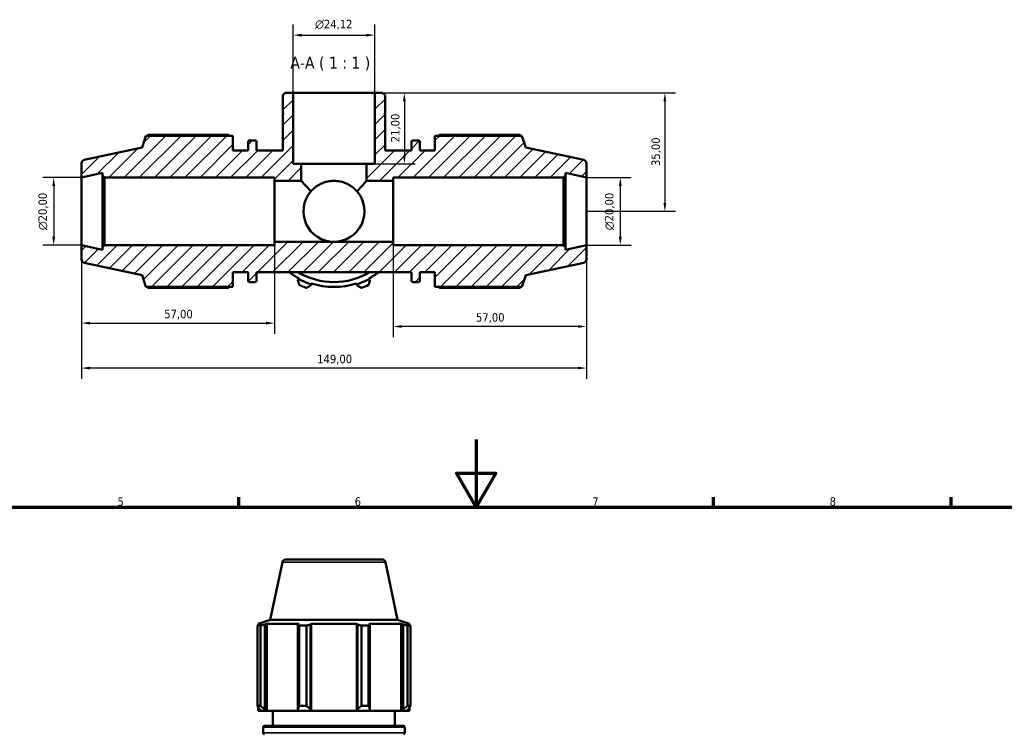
# Model space of a CAD drawing. Header units: millimetres. Extents: x 0 to 931, y -39 to 718.
# Tile 5 of 7: x 286 to 576, y 507 to 718. Entities that reach past the tile are written whole.
import ezdxf

# ---------------------------------------------------------------- set-up
doc = ezdxf.new("R2010")
doc.units = ezdxf.units.MM
for name, color, linetype, lineweight in [('Border (ISO)', 7, 'Continuous', 70), ('Dimension (ISO)', 7, 'Continuous', 25), ('Hatch (ISO)', 7, 'Continuous', 18), ('Symbol (ISO)', 7, 'Continuous', 25), ('Visible (ISO)', 7, 'Continuous', 50), ('Visible Narrow (ISO)', 7, 'Continuous', 35)]:
    doc.layers.add(name, color=color, linetype=linetype, lineweight=lineweight)
doc.styles.add('Label Text (ISO)', font='tahoma.ttf')
doc.styles.add('Note Text (ISO)', font='tahoma.ttf')
doc.dimstyles.new('Default (ISO)', dxfattribs={"dimtxt": 2.5, "dimasz": 2.5, "dimexe": 3.175, "dimexo": 0, "dimgap": 0.762, "dimtad": 1, "dimrnd": 1e-08, "dimzin": 0, "dimtxsty": 'Note Text (ISO)', "dimcen": 0.09, "dimdle": 10, "dimclrd": 256, "dimclre": 256, "dimclrt": 256, "dimazin": 0, "dimtfac": 1.40208, "dimtmove": 0, "dimatfit": 3, "dimfxl": 1, "dimtolj": 1, "dimtzin": 0, "dimlwd": -1, "dimlwe": -1, "dimarcsym": 0})

# ---------------------------------------------------------------- blocks, each defined once
blk = doc.blocks.new('Borders Default Border')
at = {"layer": 'Border (ISO)'}
for p, q in [((350.42, 574), (350.42, 576.9)), ((490.58, 574), (490.58, 576.9)), ((560.67, 574), (560.67, 576.9))]:
    blk.add_line(p, q, dxfattribs=at)
at = {"layer": 'Border (ISO)', "flags": 128}
for points in [[(420.5, 594), (420.5, 574), (414.73, 584), (426.27, 584), (420.5, 574)], [(20, 20), (20, 574), (821, 574), (821, 20), (20, 20)]]:
    blk.add_lwpolyline(points, dxfattribs=at)
at = {"layer": 'Border (ISO)', "color": 232, "true_color": 0xca0064, "char_height": 2.5, "attachment_point": 7, "style": 'Note Text (ISO)'}
for s, insert in [('5', (314.64, 574.35)), ('6', (384.66, 574.35)), ('7', (454.77, 574.4)), ('8', (524.81, 574.34))]:
    blk.add_mtext(s, dxfattribs=dict(at, insert=insert))
blk = doc.blocks.new('*D7')
at = {"layer": 'Defpoints', "color": 0, "transparency": 16777216}
for p in [(390.59, 696.32), (388.18, 675.32), (399.31, 675.32)]:
    blk.add_point(p, dxfattribs=at)
at = {"layer": 'Dimension (ISO)', "transparency": 16777216}
for p, q in [((390.59, 696.32), (402.48, 696.32)), ((399.31, 693.82), (399.31, 677.82)), ((388.18, 675.32), (402.48, 675.32))]:
    blk.add_line(p, q, dxfattribs=at)
for points in [[(398.89, 693.82), (399.73, 693.82), (399.31, 696.32)], [(398.89, 677.82), (399.73, 677.82), (399.31, 675.32)]]:
    blk.add_solid(points, dxfattribs=at)
at = {"layer": 'Dimension (ISO)', "color": 232, "true_color": 0xca0064, "transparency": 16777216, "insert": (395.37, 681.7), "char_height": 2.5, "attachment_point": 1, "rotation": 90, "style": 'Note Text (ISO)'}
blk.add_mtext('\\A1;21,00', dxfattribs=at)
blk = doc.blocks.new('*D8')
at = {"layer": 'Defpoints', "color": 0, "transparency": 16777216}
for p in [(396.03, 652.32), (453.03, 651.32), (396.03, 627.32)]:
    blk.add_point(p, dxfattribs=at)
at = {"layer": 'Dimension (ISO)', "transparency": 16777216}
for p, q in [((396.03, 652.32), (396.03, 624.14)), ((453.03, 651.32), (453.03, 624.14)), ((450.53, 627.32), (398.53, 627.32))]:
    blk.add_line(p, q, dxfattribs=at)
for points in [[(398.53, 627.73), (398.53, 626.9), (396.03, 627.32)], [(450.53, 627.73), (450.53, 626.9), (453.03, 627.32)]]:
    blk.add_solid(points, dxfattribs=at)
at = {"layer": 'Dimension (ISO)', "color": 232, "true_color": 0xca0064, "transparency": 16777216, "insert": (420.43, 631.25), "char_height": 2.5, "attachment_point": 1, "style": 'Note Text (ISO)'}
blk.add_mtext('\\A1;57,00', dxfattribs=at)
blk = doc.blocks.new('*D9')
at = {"layer": 'Defpoints', "color": 0, "transparency": 16777216}
for p in [(453.03, 671.32), (453.03, 651.32), (463.03, 651.32)]:
    blk.add_point(p, dxfattribs=at)
at = {"layer": 'Dimension (ISO)', "transparency": 16777216}
for p, q in [((453.03, 671.32), (466.21, 671.32)), ((463.03, 668.82), (463.03, 653.82)), ((453.03, 651.32), (466.21, 651.32))]:
    blk.add_line(p, q, dxfattribs=at)
for points in [[(462.61, 668.82), (463.45, 668.82), (463.03, 671.32)], [(462.61, 653.82), (463.45, 653.82), (463.03, 651.32)]]:
    blk.add_solid(points, dxfattribs=at)
at = {"layer": 'Dimension (ISO)', "color": 232, "true_color": 0xca0064, "transparency": 16777216, "insert": (458.51, 655.76), "char_height": 2.5, "attachment_point": 1, "rotation": 90, "style": 'Note Text (ISO)'}
blk.add_mtext('\\A1;\\fAIGDT|b0|i0;\\H2.5000;\\ln\\fTahoma|b0|i0;\\H2.5000;20,00', dxfattribs=at)
blk = doc.blocks.new('*D10')
at = {"layer": 'Defpoints', "color": 0, "transparency": 16777216}
for p in [(390.59, 713.33), (366.47, 696.32), (390.59, 696.32)]:
    blk.add_point(p, dxfattribs=at)
at = {"layer": 'Dimension (ISO)', "transparency": 16777216}
for p, q in [((366.47, 696.32), (366.47, 716.5)), ((390.59, 696.32), (390.59, 716.5)), ((368.97, 713.33), (388.09, 713.33))]:
    blk.add_line(p, q, dxfattribs=at)
for points in [[(368.97, 713.74), (368.97, 712.91), (366.47, 713.33)], [(388.09, 713.74), (388.09, 712.91), (390.59, 713.33)]]:
    blk.add_solid(points, dxfattribs=at)
at = {"layer": 'Dimension (ISO)', "color": 232, "true_color": 0xca0064, "transparency": 16777216, "insert": (372.98, 717.85), "char_height": 2.5, "attachment_point": 1, "style": 'Note Text (ISO)'}
blk.add_mtext('\\A1;\\fAIGDT|b0|i0;\\H2.5000;\\ln\\fTahoma|b0|i0;\\H2.5000;24,12', dxfattribs=at)
blk = doc.blocks.new('*D11')
at = {"layer": 'Defpoints', "color": 0, "transparency": 16777216}
for p in [(304.03, 671.32), (295.83, 651.32), (304.03, 651.32)]:
    blk.add_point(p, dxfattribs=at)
at = {"layer": 'Dimension (ISO)', "transparency": 16777216}
for p, q in [((304.03, 671.32), (292.66, 671.32)), ((295.83, 668.82), (295.83, 653.82)), ((304.03, 651.32), (292.66, 651.32))]:
    blk.add_line(p, q, dxfattribs=at)
for points in [[(295.42, 668.82), (296.25, 668.82), (295.83, 671.32)], [(295.42, 653.82), (296.25, 653.82), (295.83, 651.32)]]:
    blk.add_solid(points, dxfattribs=at)
at = {"layer": 'Dimension (ISO)', "color": 232, "true_color": 0xca0064, "transparency": 16777216, "insert": (291.31, 655.76), "char_height": 2.5, "attachment_point": 1, "rotation": 90, "style": 'Note Text (ISO)'}
blk.add_mtext('\\A1;\\fAIGDT|b0|i0;\\H2.5000;\\ln\\fTahoma|b0|i0;\\H2.5000;20,00', dxfattribs=at)
blk = doc.blocks.new('*D12')
at = {"layer": 'Defpoints', "color": 0, "transparency": 16777216}
for p in [(304.03, 651.32), (361.03, 652.32), (361.03, 628.31)]:
    blk.add_point(p, dxfattribs=at)
at = {"layer": 'Dimension (ISO)', "transparency": 16777216}
for p, q in [((304.03, 651.32), (304.03, 625.14)), ((361.03, 652.32), (361.03, 625.14)), ((306.53, 628.31), (358.53, 628.31))]:
    blk.add_line(p, q, dxfattribs=at)
for points in [[(306.53, 628.73), (306.53, 627.9), (304.03, 628.31)], [(358.53, 628.73), (358.53, 627.9), (361.03, 628.31)]]:
    blk.add_solid(points, dxfattribs=at)
at = {"layer": 'Dimension (ISO)', "color": 232, "true_color": 0xca0064, "transparency": 16777216, "insert": (328.43, 632.25), "char_height": 2.5, "attachment_point": 1, "style": 'Note Text (ISO)'}
blk.add_mtext('\\A1;57,00', dxfattribs=at)
blk = doc.blocks.new('*D13')
at = {"layer": 'Defpoints', "color": 0, "transparency": 16777216}
for p in [(304.03, 651.32), (453.03, 651.32), (304.03, 615.04)]:
    blk.add_point(p, dxfattribs=at)
at = {"layer": 'Dimension (ISO)', "transparency": 16777216}
for p, q in [((304.03, 651.32), (304.03, 611.87)), ((453.03, 651.32), (453.03, 611.87)), ((450.53, 615.04), (306.53, 615.04))]:
    blk.add_line(p, q, dxfattribs=at)
for points in [[(306.53, 615.46), (306.53, 614.63), (304.03, 615.04)], [(450.53, 615.46), (450.53, 614.63), (453.03, 615.04)]]:
    blk.add_solid(points, dxfattribs=at)
at = {"layer": 'Dimension (ISO)', "color": 232, "true_color": 0xca0064, "transparency": 16777216, "insert": (373.58, 618.98), "char_height": 2.5, "attachment_point": 1, "style": 'Note Text (ISO)'}
blk.add_mtext('\\A1;149,00', dxfattribs=at)
blk = doc.blocks.new('*D14')
at = {"layer": 'Defpoints', "color": 0, "transparency": 16777216}
for p in [(390.59, 696.32), (453.03, 661.32), (476.18, 661.32)]:
    blk.add_point(p, dxfattribs=at)
at = {"layer": 'Dimension (ISO)', "transparency": 16777216}
for p, q in [((390.59, 696.32), (479.35, 696.32)), ((476.18, 693.82), (476.18, 663.82)), ((453.03, 661.32), (479.35, 661.32))]:
    blk.add_line(p, q, dxfattribs=at)
for points in [[(475.76, 693.82), (476.59, 693.82), (476.18, 696.32)], [(475.76, 663.82), (476.59, 663.82), (476.18, 661.32)]]:
    blk.add_solid(points, dxfattribs=at)
at = {"layer": 'Dimension (ISO)', "color": 232, "true_color": 0xca0064, "transparency": 16777216, "insert": (472.24, 674.69), "char_height": 2.5, "attachment_point": 1, "rotation": 90, "style": 'Note Text (ISO)'}
blk.add_mtext('\\A1;35,00', dxfattribs=at)

msp = doc.modelspace()

# ---------------------------------------------------------------- hatches: boundary and pattern name
at = {"layer": 'Hatch (ISO)'}
h = msp.add_hatch(dxfattribs=at)
h.set_pattern_fill('ANSI31', color=256, scale=25.4, style=0)
h.set_pattern_definition([(45, (0, 0), (-2.245064, 2.245064), [])])
edge = h.paths.add_edge_path()
edge.add_ellipse((452.0312, 647.1267), major_axis=(0.2079, -0.9781), ratio=1, start_angle=0, end_angle=78)
edge.add_line((453.0312, 647.1267), (453.0312, 651.317))
edge.add_line((453.0312, 651.317), (446.8229, 649.9973))
edge.add_line((446.8229, 649.9973), (446.8229, 650.717))
edge.add_line((446.8229, 650.717), (446.2229, 651.317))
edge.add_line((446.2229, 651.317), (396.0312, 651.317))
edge.add_line((396.0312, 651.317), (396.0312, 652.317))
edge.add_line((396.0312, 652.317), (378.5312, 652.317))
edge.add_line((378.5312, 652.317), (361.0312, 652.317))
edge.add_line((361.0312, 652.317), (361.0312, 651.317))
edge.add_line((361.0312, 651.317), (310.8396, 651.317))
edge.add_line((310.8396, 651.317), (310.2396, 650.717))
edge.add_line((310.2396, 650.717), (310.2396, 649.9973))
edge.add_line((310.2396, 649.9973), (304.0312, 651.317))
edge.add_line((304.0312, 651.317), (304.0312, 647.1267))
edge.add_ellipse((305.0312, 647.1267), major_axis=(-1, 0), ratio=1, start_angle=0, end_angle=78)
edge.add_line((304.8233, 646.1486), (321.9112, 642.5164))
edge.add_line((321.9112, 642.5164), (323.0548, 638.997))
edge.add_line((323.0548, 638.997), (348.7312, 638.997))
edge.add_line((348.7312, 638.997), (348.7312, 643.317))
edge.add_line((348.7312, 643.317), (353.2012, 643.317))
edge.add_line((353.2012, 643.317), (353.2012, 640.837))
edge.add_ellipse((353.6012, 640.837), major_axis=(-0.4, 0), ratio=1, start_angle=0, end_angle=90)
edge.add_line((353.6012, 640.437), (355.2846, 640.437))
edge.add_ellipse((355.2846, 640.837), major_axis=(0, -0.4), ratio=1, start_angle=0, end_angle=90)
edge.add_line((355.6846, 640.837), (355.6846, 643.317))
edge.add_line((355.6846, 643.317), (378.5312, 643.317))
edge.add_line((378.5312, 643.317), (401.3779, 643.317))
edge.add_line((401.3779, 643.317), (401.3779, 640.837))
edge.add_ellipse((401.7779, 640.837), major_axis=(-0.4, 0), ratio=1, start_angle=0, end_angle=90)
edge.add_line((401.7779, 640.437), (403.4612, 640.437))
edge.add_ellipse((403.4612, 640.837), major_axis=(0, -0.4), ratio=1, start_angle=0, end_angle=90)
edge.add_line((403.8612, 640.837), (403.8612, 643.317))
edge.add_line((403.8612, 643.317), (408.3312, 643.317))
edge.add_line((408.3312, 643.317), (408.3312, 638.997))
edge.add_line((408.3312, 638.997), (434.0077, 638.997))
edge.add_line((434.0077, 638.997), (435.1512, 642.5164))
edge.add_line((435.1512, 642.5164), (452.2391, 646.1486))
edge = h.paths.add_edge_path()
edge.add_line((393.6043, 695.5934), (392.8808, 696.317))
edge.add_line((392.8808, 696.317), (390.5897, 696.317))
edge.add_line((390.5897, 696.317), (390.5897, 675.317))
edge.add_line((390.5897, 675.317), (388.178, 675.317))
edge.add_line((388.178, 675.317), (388.178, 670.317))
edge.add_line((388.178, 670.317), (396.0312, 670.317))
edge.add_line((396.0312, 670.317), (396.0312, 671.317))
edge.add_line((396.0312, 671.317), (446.2229, 671.317))
edge.add_line((446.2229, 671.317), (446.8229, 671.917))
edge.add_line((446.8229, 671.917), (446.8229, 672.6366))
edge.add_line((446.8229, 672.6366), (453.0312, 671.317))
edge.add_line((453.0312, 671.317), (453.0312, 675.5072))
edge.add_ellipse((452.0312, 675.5072), major_axis=(1, 0), ratio=1, start_angle=0, end_angle=78)
edge.add_line((452.2391, 676.4853), (435.1512, 680.1175))
edge.add_line((435.1512, 680.1175), (434.0077, 683.637))
edge.add_line((434.0077, 683.637), (408.3312, 683.637))
edge.add_line((408.3312, 683.637), (408.3312, 679.317))
edge.add_line((408.3312, 679.317), (403.8612, 679.317))
edge.add_line((403.8612, 679.317), (403.8612, 681.797))
edge.add_ellipse((403.4612, 681.797), major_axis=(0.4, 0), ratio=1, start_angle=0, end_angle=90)
edge.add_line((403.4612, 682.197), (401.7779, 682.197))
edge.add_ellipse((401.7779, 681.797), major_axis=(0, 0.4), ratio=1, start_angle=0, end_angle=90)
edge.add_line((401.3779, 681.797), (401.3779, 679.317))
edge.add_line((401.3779, 679.317), (393.6043, 679.317))
edge.add_line((393.6043, 679.317), (393.6043, 690.017))
edge.add_line((393.6043, 690.017), (393.3043, 690.017))
edge.add_line((393.3043, 690.017), (393.6043, 690.317))
edge.add_line((393.6043, 690.317), (393.6043, 695.5934))
edge = h.paths.add_edge_path()
edge.add_line((364.1816, 696.317), (363.4581, 695.5934))
edge.add_line((363.4581, 695.5934), (363.4581, 690.317))
edge.add_line((363.4581, 690.317), (363.7581, 690.017))
edge.add_line((363.7581, 690.017), (363.4581, 690.017))
edge.add_line((363.4581, 690.017), (363.4581, 679.317))
edge.add_line((363.4581, 679.317), (355.6846, 679.317))
edge.add_line((355.6846, 679.317), (355.6846, 681.797))
edge.add_ellipse((355.2846, 681.797), major_axis=(0.4, 0), ratio=1, start_angle=0, end_angle=90)
edge.add_line((355.2846, 682.197), (353.6012, 682.197))
edge.add_ellipse((353.6012, 681.797), major_axis=(0, 0.4), ratio=1, start_angle=0, end_angle=90)
edge.add_line((353.2012, 681.797), (353.2012, 679.317))
edge.add_line((353.2012, 679.317), (348.7312, 679.317))
edge.add_line((348.7312, 679.317), (348.7312, 683.637))
edge.add_line((348.7312, 683.637), (323.0548, 683.637))
edge.add_line((323.0548, 683.637), (321.9112, 680.1175))
edge.add_line((321.9112, 680.1175), (304.8233, 676.4853))
edge.add_ellipse((305.0312, 675.5072), major_axis=(-0.2079, 0.9781), ratio=1, start_angle=0, end_angle=78)
edge.add_line((304.0312, 675.5072), (304.0312, 671.317))
edge.add_line((304.0312, 671.317), (310.2396, 672.6366))
edge.add_line((310.2396, 672.6366), (310.2396, 671.917))
edge.add_line((310.2396, 671.917), (310.8396, 671.317))
edge.add_line((310.8396, 671.317), (361.0312, 671.317))
edge.add_line((361.0312, 671.317), (361.0312, 670.317))
edge.add_line((361.0312, 670.317), (368.8844, 670.317))
edge.add_line((368.8844, 670.317), (368.8844, 675.317))
edge.add_line((368.8844, 675.317), (366.4727, 675.317))
edge.add_line((366.4727, 675.317), (366.4727, 696.317))
edge.add_line((366.4727, 696.317), (364.1816, 696.317))

# ---------------------------------------------------------------- linework, layer by layer
at = {"layer": 'Visible (ISO)'}
for p, q in [((364.1816, 696.317), (363.4581, 695.5934)), ((363.4581, 695.5934), (363.4581, 690.317)), ((366.4727, 696.317), (364.1816, 696.317)), ((366.4727, 675.317), (366.4727, 696.317)), ((390.5897, 696.317), (366.4727, 696.317)), ((392.8808, 696.317), (390.5897, 696.317)), ((390.5897, 696.317), (390.5897, 675.317)), ((393.6043, 695.5934), (392.8808, 696.317)), ((393.6043, 690.317), (393.6043, 695.5934)), ((363.4581, 690.317), (363.7581, 690.017)), ((363.7581, 690.017), (363.4581, 690.017)), ((363.4581, 690.017), (363.4581, 679.317)), ((393.3043, 690.017), (393.6043, 690.317)), ((393.6043, 690.017), (393.3043, 690.017)), ((393.6043, 679.317), (393.6043, 690.017)), ((323.0548, 683.637), (321.9112, 680.1175)), ((348.7312, 683.637), (323.0548, 683.637)), ((347.2912, 683.8992), (323.6006, 683.8992)), ((348.7312, 679.317), (348.7312, 683.637)), ((434.0077, 683.637), (408.3312, 683.637)), ((408.3312, 683.637), (408.3312, 679.317)), ((433.4618, 683.8992), (409.7712, 683.8992)), ((435.1512, 680.1175), (434.0077, 683.637)), ((321.9112, 680.1175), (304.8233, 676.4853)), ((353.2012, 681.797), (353.2012, 679.317)), ((355.2846, 682.197), (353.6012, 682.197)), ((355.6846, 679.317), (355.6846, 681.797)), ((401.3779, 681.797), (401.3779, 679.317)), ((403.4612, 682.197), (401.7779, 682.197)), ((403.8612, 679.317), (403.8612, 681.797)), ((452.2391, 676.4853), (435.1512, 680.1175)), ((353.2012, 679.317), (348.7312, 679.317)), ((363.4581, 679.317), (355.6846, 679.317)), ((401.3779, 679.317), (393.6043, 679.317)), ((408.3312, 679.317), (403.8612, 679.317)), ((304.0312, 675.5072), (304.0312, 671.317)), ((368.8844, 675.317), (366.4727, 675.317)), ((368.8844, 670.317), (368.8844, 675.317)), ((368.8844, 675.317), (388.178, 675.317)), ((390.5897, 675.317), (388.178, 675.317)), ((388.178, 675.317), (388.178, 670.317)), ((453.0312, 671.317), (453.0312, 675.5072)), ((304.0312, 671.317), (310.2396, 672.6366)), ((304.0312, 651.317), (304.0312, 671.317)), ((310.2396, 672.6366), (310.2396, 671.917)), ((310.2396, 671.917), (310.8396, 671.317)), ((310.2396, 671.917), (310.2396, 650.717)), ((310.8396, 671.317), (361.0312, 671.317)), ((310.8396, 651.317), (310.8396, 671.317)), ((361.0312, 671.317), (361.0312, 670.317)), ((396.0312, 670.317), (396.0312, 671.317)), ((396.0312, 671.317), (446.2229, 671.317)), ((446.2229, 671.317), (446.8229, 671.917)), ((446.2229, 671.317), (446.2229, 651.317)), ((446.8229, 671.917), (446.8229, 672.6366)), ((446.8229, 672.6366), (453.0312, 671.317)), ((446.8229, 650.717), (446.8229, 671.917)), ((453.0312, 651.317), (453.0312, 671.317)), ((361.0312, 670.317), (368.8844, 670.317)), ((361.0312, 652.317), (361.0312, 670.317)), ((388.178, 670.317), (396.0312, 670.317)), ((396.0312, 652.317), (396.0312, 670.317)), ((310.2396, 649.9973), (304.0312, 651.317)), ((304.0312, 651.317), (304.0312, 647.1267)), ((310.8396, 651.317), (310.2396, 650.717)), ((361.0312, 651.317), (310.8396, 651.317)), ((378.5312, 652.317), (361.0312, 652.317)), ((361.0312, 652.317), (361.0312, 651.317)), ((396.0312, 652.317), (378.5312, 652.317)), ((396.0312, 651.317), (396.0312, 652.317)), ((446.2229, 651.317), (396.0312, 651.317)), ((446.8229, 650.717), (446.2229, 651.317)), ((453.0312, 651.317), (446.8229, 649.9973)), ((453.0312, 647.1267), (453.0312, 651.317)), ((310.2396, 650.717), (310.2396, 649.9973)), ((446.8229, 649.9973), (446.8229, 650.717)), ((304.8233, 646.1486), (321.9112, 642.5164)), ((435.1512, 642.5164), (452.2391, 646.1486)), ((321.9112, 642.5164), (323.0548, 638.997)), ((348.7312, 638.997), (348.7312, 643.317)), ((348.7312, 643.317), (353.2012, 643.317)), ((353.2012, 643.317), (353.2012, 640.837)), ((355.6846, 640.837), (355.6846, 643.317)), ((355.6846, 643.317), (378.5312, 643.317)), ((378.5312, 643.317), (401.3779, 643.317)), ((401.3779, 643.317), (401.3779, 640.837)), ((403.8612, 640.837), (403.8612, 643.317)), ((403.8612, 643.317), (408.3312, 643.317)), ((408.3312, 643.317), (408.3312, 638.997)), ((434.0077, 638.997), (435.1512, 642.5164)), ((353.6012, 640.437), (355.2846, 640.437)), ((368.1142, 641.306), (367.8925, 640.8802)), ((368.225, 641.5189), (368.1142, 641.306)), ((371.603, 639.3433), (371.7473, 639.8011)), ((371.7473, 639.8011), (371.8195, 640.03)), ((385.243, 640.03), (385.3151, 639.8011)), ((385.3151, 639.8011), (385.4595, 639.3433)), ((388.9483, 641.306), (388.8374, 641.5189)), ((389.1699, 640.8802), (388.9483, 641.306)), ((401.7779, 640.437), (403.4612, 640.437)), ((323.0548, 638.997), (348.7312, 638.997)), ((323.6006, 638.7347), (347.2912, 638.7347)), ((408.3312, 638.997), (434.0077, 638.997)), ((409.7712, 638.7347), (433.4618, 638.7347)), ((392.7214, 558.5717), (364.341, 558.5717)), ((363.3629, 557.7796), (359.7307, 540.6917)), ((393.6996, 557.7796), (397.3317, 540.6917)), ((359.7307, 540.6917), (356.2112, 539.5481)), ((359.7307, 540.6917), (397.3317, 540.6917)), ((397.3317, 540.6917), (400.8512, 539.5481)), ((355.9489, 515.3117), (355.9489, 539.0023)), ((355.9489, 539.0023), (356.8168, 539.0023)), ((357.2443, 539.5481), (356.2112, 539.5481)), ((356.2112, 539.5481), (356.2112, 539.1382)), ((357.2443, 539.5481), (356.5576, 539.3142)), ((356.8168, 539.0023), (356.8168, 515.3117)), ((358.0945, 539.3142), (358.7331, 539.5481)), ((358.0945, 514.3517), (358.0945, 539.3142)), ((368.225, 539.5481), (358.7331, 539.5481)), ((358.7331, 513.8717), (358.7331, 539.5481)), ((368.225, 539.5481), (367.8925, 539.3142)), ((367.8925, 539.3142), (367.8925, 514.3517)), ((368.3095, 515.3117), (368.3095, 539.0023)), ((368.3095, 539.0023), (370.4047, 539.0023)), ((370.4047, 539.0023), (370.4047, 515.3117)), ((371.603, 539.3142), (371.8195, 539.5481)), ((371.603, 514.3517), (371.603, 539.3142)), ((385.243, 539.5481), (371.8195, 539.5481)), ((371.8195, 513.8717), (371.8195, 539.5481)), ((385.243, 539.5481), (385.4595, 539.3142)), ((385.243, 513.8717), (385.243, 539.5481)), ((385.4595, 539.3142), (385.4595, 514.3517)), ((386.6578, 515.3117), (386.6578, 539.0023)), ((386.6578, 539.0023), (388.753, 539.0023)), ((388.753, 539.0023), (388.753, 515.3117)), ((389.1699, 539.3142), (388.8374, 539.5481)), ((398.3293, 539.5481), (388.8374, 539.5481)), ((389.1699, 514.3517), (389.1699, 539.3142)), ((398.3293, 539.5481), (398.9679, 539.3142)), ((398.3293, 513.8717), (398.3293, 539.5481)), ((398.9679, 539.3142), (398.9679, 514.3517)), ((400.5049, 539.3142), (399.8182, 539.5481)), ((400.8512, 539.5481), (399.8182, 539.5481)), ((400.2456, 515.3117), (400.2456, 539.0023)), ((400.2456, 539.0023), (401.1135, 539.0023)), ((400.8512, 539.5481), (400.8512, 539.1382)), ((401.1135, 539.0023), (401.1135, 515.3117)), ((355.9489, 515.3117), (356.8168, 515.3117)), ((356.2112, 514.8934), (356.2112, 513.8717)), ((356.5576, 514.3517), (357.0154, 513.8717)), ((358.5203, 513.8717), (358.0945, 514.3517)), ((367.8925, 514.3517), (368.1142, 513.8717)), ((368.3095, 515.3117), (370.4047, 515.3117)), ((371.7473, 513.8717), (371.603, 514.3517)), ((385.4595, 514.3517), (385.3151, 513.8717)), ((386.6578, 515.3117), (388.753, 515.3117)), ((388.9483, 513.8717), (389.1699, 514.3517)), ((398.9679, 514.3517), (398.5422, 513.8717)), ((400.0471, 513.8717), (400.5049, 514.3517)), ((400.2456, 515.3117), (401.1135, 515.3117)), ((400.8512, 514.8934), (400.8512, 513.8717)), ((356.2112, 513.8717), (357.0154, 513.8717)), ((358.5203, 513.8717), (357.0154, 513.8717)), ((358.7331, 513.8717), (358.5203, 513.8717)), ((358.7331, 513.8717), (368.1142, 513.8717)), ((360.5312, 513.8717), (360.5312, 509.4017)), ((371.7473, 513.8717), (368.1142, 513.8717)), ((371.8195, 513.8717), (371.7473, 513.8717)), ((371.8195, 513.8717), (385.243, 513.8717)), ((385.3151, 513.8717), (385.243, 513.8717)), ((388.9483, 513.8717), (385.3151, 513.8717)), ((388.9483, 513.8717), (398.3293, 513.8717)), ((396.5312, 513.8717), (396.5312, 509.4017)), ((398.5422, 513.8717), (398.3293, 513.8717)), ((400.0471, 513.8717), (398.5422, 513.8717)), ((400.0471, 513.8717), (400.8512, 513.8717)), ((357.6512, 509.0017), (357.6512, 507.3184)), ((358.0512, 509.4017), (399.0112, 509.4017)), ((399.4112, 509.0017), (399.4112, 507.3184))]:
    msp.add_line(p, q, dxfattribs=at)
for centre, radius, start, end in [((353.6012, 681.797), 0.4, 90, 180), ((355.2846, 681.797), 0.4, 0, 90), ((401.7779, 681.797), 0.4, 90, 180), ((403.4612, 681.797), 0.4, 0, 90), ((305.0312, 675.5072), 1, 102, 180), ((452.0312, 675.5072), 1, 0, 78), ((378.5312, 661.317), 9, 139.281539, 270), ((378.5312, 661.317), 9, 270, 40.718461), ((305.0312, 647.1267), 1, 180, 258), ((452.0312, 647.1267), 1, 282, 0), ((378.5312, 661.317), 22.32, 233.750679, 242.5), ((378.5312, 661.317), 20.88, 239.549686, 300.450314), ((378.5312, 661.317), 22.32, 297.5, 306.249321), ((353.6012, 640.837), 0.4, 180, 270), ((355.2846, 640.837), 0.4, 270, 0), ((378.5312, 661.317), 22.56, 242.5, 252.5), ((378.5312, 661.317), 24, 244.791984, 250.208016), ((378.5312, 661.317), 22.32, 252.5, 287.5), ((378.5312, 661.317), 22.56, 287.5, 297.5), ((378.5312, 661.317), 24, 289.791984, 295.208016), ((401.7779, 640.837), 0.4, 180, 270), ((403.4612, 640.837), 0.4, 270, 0), ((364.341, 557.5717), 1, 90, 168), ((392.7214, 557.5717), 1, 12, 90), ((358.0512, 509.0017), 0.4, 90, 180), ((399.0112, 509.0017), 0.4, 0, 90), ((358.0512, 507.3184), 0.4, 180, 270), ((399.0112, 507.3184), 0.4, 270, 0)]:
    msp.add_arc(centre, radius, start, end, dxfattribs=at)
for points, weights in [([(323.6006, 683.8992), (323.5315, 683.7669), (323.4647, 683.637)], [1, 1.00120414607, 1.00226122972]), ([(347.2912, 683.8992), (347.5039, 683.7669), (347.7095, 683.637)], [1.01761753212, 1.01541340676, 1.01306394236]), ([(409.3529, 683.637), (409.5586, 683.7669), (409.7712, 683.8992)], [1.01306394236, 1.01541340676, 1.01761753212]), ([(433.5977, 683.637), (433.5309, 683.7669), (433.4618, 683.8992)], [1.00226122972, 1.00120414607, 1]), ([(367.8925, 640.8802), (368.0967, 640.2544), (368.3095, 639.6025)], [1.00650388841, 1.01245878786, 1.01761753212]), ([(370.4047, 638.7347), (371.016, 639.0452), (371.603, 639.3433)], [1.01761753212, 1.01245878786, 1.00650388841]), ([(385.4595, 639.3433), (386.0464, 639.0452), (386.6578, 638.7347)], [1.00650388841, 1.01245878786, 1.01761753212]), ([(388.753, 639.6025), (388.9657, 640.2544), (389.1699, 640.8802)], [1.01761753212, 1.01245878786, 1.00650388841]), ([(323.4647, 638.997), (323.5315, 638.867), (323.6006, 638.7347)], [1.00226122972, 1.00120414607, 1]), ([(347.7095, 638.997), (347.5039, 638.867), (347.2912, 638.7347)], [1.01306394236, 1.01541340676, 1.01761753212]), ([(409.7712, 638.7347), (409.5586, 638.867), (409.3529, 638.997)], [1.01761753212, 1.01541340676, 1.01306394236]), ([(433.4618, 638.7347), (433.5309, 638.867), (433.5977, 638.997)], [1, 1.00120414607, 1.00226122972]), ([(355.9489, 539.0023), (356.2595, 539.1645), (356.5576, 539.3142)], [1, 1.00283111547, 1.00484929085]), ([(358.0945, 539.3142), (357.4687, 539.1645), (356.8168, 539.0023)], [1.00484929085, 1.00283111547, 1]), ([(368.3095, 539.0023), (368.0967, 539.1645), (367.8925, 539.3142)], [1, 1.00283111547, 1.00484929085]), ([(371.603, 539.3142), (371.016, 539.1645), (370.4047, 539.0023)], [1.00484929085, 1.00283111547, 1]), ([(386.6578, 539.0023), (386.0464, 539.1645), (385.4595, 539.3142)], [1, 1.00283111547, 1.00484929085]), ([(389.1699, 539.3142), (388.9657, 539.1645), (388.753, 539.0023)], [1.00484929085, 1.00283111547, 1]), ([(400.2456, 539.0023), (399.5938, 539.1645), (398.9679, 539.3142)], [1, 1.00283111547, 1.00484929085]), ([(400.5049, 539.3142), (400.803, 539.1645), (401.1135, 539.0023)], [1.00484929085, 1.00283111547, 1]), ([(355.9489, 515.3117), (356.2595, 514.8125), (356.5576, 514.3517)], [1.01761753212, 1.01245878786, 1.00650388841]), ([(358.0945, 514.3517), (357.4687, 514.8125), (356.8168, 515.3117)], [1.00650388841, 1.01245878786, 1.01761753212]), ([(368.3095, 515.3117), (368.0967, 514.8125), (367.8925, 514.3517)], [1.01761753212, 1.01245878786, 1.00650388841]), ([(371.603, 514.3517), (371.016, 514.8125), (370.4047, 515.3117)], [1.00650388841, 1.01245878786, 1.01761753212]), ([(386.6578, 515.3117), (386.0464, 514.8125), (385.4595, 514.3517)], [1.01761753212, 1.01245878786, 1.00650388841]), ([(389.1699, 514.3517), (388.9657, 514.8125), (388.753, 515.3117)], [1.00650388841, 1.01245878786, 1.01761753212]), ([(400.2456, 515.3117), (399.5938, 514.8125), (398.9679, 514.3517)], [1.01761753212, 1.01245878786, 1.00650388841]), ([(400.5049, 514.3517), (400.803, 514.8125), (401.1135, 515.3117)], [1.00650388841, 1.01245878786, 1.01761753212])]:
    msp.add_rational_spline(points, weights, degree=2, dxfattribs=at)
for points, knots in [([(371.7099, 667.188), (371.5634, 667.3583), (371.4201, 667.5228), (370.6369, 668.4151), (370.009, 669.1017), (369.3505, 669.8159), (369.1766, 670.0032), (368.9435, 670.2538), (368.8844, 670.317), (368.8844, 670.317)], [0.7350031, 0.7350031, 0.7350031, 0.7350031, 0.813948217, 0.813948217, 1.180553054, 1.180553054, 1.363855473, 1.363855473, 1.547157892, 1.547157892, 1.547157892, 1.547157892]), ([(385.3525, 667.188), (385.206, 667.3583), (385.0533, 667.5228), (384.161, 668.4151), (383.2043, 669.1017), (381.5524, 669.8159), (380.9659, 670.0032), (379.7609, 670.2538), (379.1422, 670.317), (377.9202, 670.317), (377.3016, 670.2538), (376.0965, 670.0032), (375.5101, 669.8159), (373.8581, 669.1017), (372.9014, 668.4151), (372.0092, 667.5228), (371.8564, 667.3583), (371.7099, 667.188)], [0.7350031, 0.7350031, 0.7350031, 0.7350031, 0.81394822, 0.81394822, 1.18055305, 1.18055305, 1.36385547, 1.36385547, 1.54715789, 1.54715789, 1.73046031, 1.73046031, 1.91376273, 1.91376273, 2.28036757, 2.28036757, 2.35931269, 2.35931269, 2.35931269, 2.35931269]), ([(388.178, 670.317), (388.178, 670.317), (388.119, 670.2538), (387.8859, 670.0032), (387.7119, 669.8159), (387.0535, 669.1017), (386.4256, 668.4151), (385.6423, 667.5228), (385.4991, 667.3583), (385.3525, 667.188)], [4.641473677, 4.641473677, 4.641473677, 4.641473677, 4.824776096, 4.824776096, 5.008078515, 5.008078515, 5.374683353, 5.374683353, 5.45362847, 5.45362847, 5.45362847, 5.45362847])]:
    msp.add_open_spline(points, degree=3, knots=knots, dxfattribs=at)
at = {"layer": 'Visible Narrow (ISO)'}
for p, q in [((363.5496, 557.7796), (393.5128, 557.7796)), ((399.1542, 509.0017), (357.9083, 509.0017)), ((357.9083, 507.3184), (399.1542, 507.3184))]:
    msp.add_line(p, q, dxfattribs=at)

# ---------------------------------------------------------------- block references
msp.add_blockref('Borders Default Border', (0, 0))

# ---------------------------------------------------------------- texts
at = {"layer": 'Symbol (ISO)', "insert": (365.6689, 702.817), "char_height": 3.5, "attachment_point": 7, "style": 'Label Text (ISO)'}
msp.add_mtext('A-A ( 1 : 1 )', dxfattribs=at)

# ---------------------------------------------------------------- dimensions: what is measured, and where the dimension line sits
at = {"layer": 'Dimension (ISO)'}
for base, p1, p2, angle, picture, middle in [((390.5897, 713.3269), (366.4727, 696.317), (390.5897, 696.317), 180, '*D10', (378.5312, 713.3269)), ((295.8332, 651.317), (304.0312, 671.317), (304.0312, 651.317), 90, '*D11', (295.8332, 661.317)), ((463.0312, 651.317), (453.0312, 671.317), (453.0312, 651.317), 90, '*D9', (463.0312, 661.317))]:
    dim = msp.add_linear_dim(base=base, p1=p1, p2=p2, angle=angle, text='\\fAIGDT|b0|i0;\\H2.5000;\\ln\\fTahoma|b0|i0;\\H2.5000;<>', dimstyle='Default (ISO)', override={"dimdec": 2, "dimtp": 0, "dimtm": 0, "dimtdec": 2, "dimtofl": 0, "dimatfit": 1}, dxfattribs=at)
    dim.commit()
    dim.dimension.update_dxf_attribs({"geometry": picture, "text_midpoint": middle, "dimtype": 160})
for base, p1, p2, angle, picture, middle in [((399.3091, 675.317), (390.5897, 696.317), (388.178, 675.317), 270, '*D7', (399.3091, 685.817)), ((476.1759, 661.317), (390.5897, 696.317), (453.0312, 661.317), 90, '*D14', (476.1759, 678.817)), ((361.0312, 628.3125), (304.0312, 651.317), (361.0312, 652.317), 180, '*D12', (332.5312, 628.3125)), ((304.0312, 615.042), (453.0312, 651.317), (304.0312, 651.317), 180, '*D13', (378.5312, 615.042)), ((396.0312, 627.317), (453.0312, 651.317), (396.0312, 652.317), 180, '*D8', (424.5312, 627.317))]:
    dim = msp.add_linear_dim(base=base, p1=p1, p2=p2, angle=angle, dimstyle='Default (ISO)', override={"dimdec": 2, "dimtp": 0, "dimtm": 0, "dimtdec": 2, "dimtofl": 0, "dimatfit": 1}, dxfattribs=at)
    dim.commit()
    dim.dimension.update_dxf_attribs({"geometry": picture, "text_midpoint": middle, "dimtype": 160})

doc.saveas('drawing.dxf')
